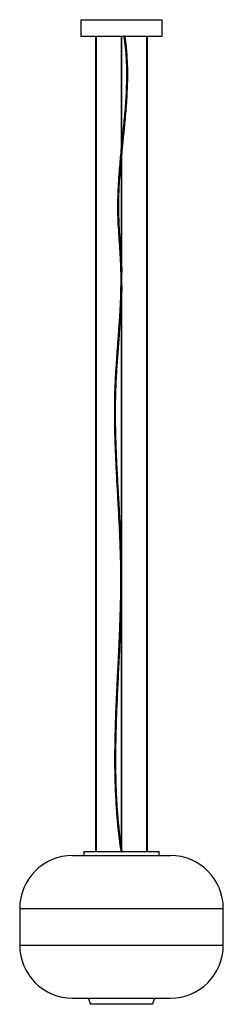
# Paper-space layout '_Posterior' of a CAD drawing. Header units: millimetres. Extents: x -250 to 250, y -190 to 2225.
import ezdxf

# ---------------------------------------------------------------- set-up
doc = ezdxf.new("R2010")
doc.units = ezdxf.units.MM

psp = doc.layouts.new('_Posterior')

# ---------------------------------------------------------------- linework, layer by layer
at = {"color": 7, "linetype": 'Continuous', "lineweight": 25}
for p, q in [((-100, 2225), (-100, 2185)), ((-100, 2225), (100, 2225)), ((100, 2185), (100, 2225)), ((-100, 2185), (100, 2185)), ((-63.5, 2185), (-63.5, 185)), ((-61.5, 185), (-61.5, 2185)), ((-1, 2185), (-1, 1906.2)), ((1, 1925.8), (1, 2185)), ((7.1, 2185), (5.6, 2184.8)), ((61.5, 2185), (61.5, 185)), ((63.5, 185), (63.5, 2185)), ((1, 1605.2), (1, 1896)), ((-1, 1875), (-1, 1653.6)), ((1, 188.4), (1, 1572.3)), ((-1, 1516.2), (-1, 936.3)), ((-1, 760.2), (-1, 202.3)), ((-120, 175), (120, 175)), ((-92.5, 185), (-92.5, 175)), ((-92.5, 185), (92.5, 185)), ((1.5, 185.2), (0, 185)), ((1.5, 185.2), (1, 188.4)), ((1, 185), (1, 185.2)), ((92.5, 175), (92.5, 185)), ((-250, 45), (-250, -45)), ((-250, 45), (250, 45)), ((250, -45), (250, 45)), ((-250, -45), (250, -45)), ((-120, -175), (120, -175)), ((-81.6, -175), (-76.1, -190)), ((76.1, -190), (-76.1, -190)), ((76.1, -190), (81.6, -175))]:
    psp.add_line(p, q, dxfattribs=at)
for centre, start, end in [((-120, 45), 90, 180), ((120, 45), 0, 90), ((-120, -45), 180, 270), ((120, -45), 270, 0)]:
    psp.add_arc(centre, 130, start, end, dxfattribs=at)
for points, knots in [([(1, 1896), (1.1, 1896.8), (2.3, 1909.4), (4.9, 1933.7), (8.1, 1965.9), (10.8, 1995.2), (12.9, 2021.7), (14.4, 2048.1), (15.2, 2070.1), (15.4, 2087.4), (15.3, 2097.1), (15.2, 2103.6), (15.2, 2107.2), (15.1, 2110.8), (15, 2114.6), (14.8, 2119.2), (14.5, 2125.2), (14.1, 2132.6), (13.6, 2141), (12.8, 2150.6), (11.7, 2161.2), (10.4, 2172.8), (9.2, 2181), (8.5, 2185.2)], [0, 0, 0, 0, 0.008512, 0.130351, 0.252189, 0.34356, 0.434922, 0.526267, 0.617592, 0.662425, 0.704923, 0.717663, 0.730107, 0.742256, 0.754601, 0.769036, 0.790759, 0.816203, 0.845381, 0.878315, 0.915032, 0.955575, 1, 1, 1, 1]), ([(5.6, 2184.8), (6.1, 2181.2), (7.1, 2174.4), (8.3, 2164.7), (9.3, 2155.8), (10, 2147.9), (10.6, 2140.9), (11, 2134.8), (11.3, 2129.7), (11.5, 2125), (11.7, 2120.5), (11.9, 2116), (12.2, 2105.9), (12.4, 2090.4), (12.1, 2067.9), (11.2, 2044.1), (9.7, 2018.9), (7.2, 1987.3), (4.1, 1956.1), (1.8, 1933.4), (1, 1925.5)], [0, 0, 0, 0, 0.041457, 0.079264, 0.113463, 0.144085, 0.171152, 0.194679, 0.21363, 0.230841, 0.248204, 0.26573, 0.283421, 0.36415, 0.445477, 0.542317, 0.639177, 0.73605, 0.909064, 1, 1, 1, 1]), ([(-1, 1906.2), (-1, 1906.3), (-1, 1906.3), (-0.9, 1906.6), (-0.7, 1907.5), (-0.4, 1908.9), (-0.2, 1910.6), (-0.1, 1911.7), (0, 1912.3)], [0, 0, 0, 0, 0.01801, 0.060193, 0.186239, 0.455723, 0.729358, 1, 1, 1, 1]), ([(0, 1912.3), (0.1, 1912.9), (0.4, 1916.3), (0.6, 1920.2), (0.9, 1923.9), (1, 1925), (1, 1925.6), (1, 1925.8), (1, 1925.8), (1, 1925.8), (1, 1925.8)], [0, 0, 0, 0, 0.146631, 0.733387, 0.88004, 0.953394, 0.990174, 0.996896, 0.999198, 1, 1, 1, 1]), ([(-1, 1906.2), (-1.1, 1905.5), (-2.7, 1890), (-5.1, 1864.4), (-7.7, 1829.5), (-9.3, 1799.4), (-10, 1769.3), (-9.5, 1739.1), (-7.8, 1709.1), (-5.7, 1679), (-3.6, 1648.9), (-2.1, 1617.4), (-1.7, 1584.4), (-2.4, 1550), (-3.9, 1515.6), (-6.1, 1481.3), (-8.5, 1446.9), (-11.1, 1412.6), (-13.6, 1377.1), (-15.8, 1340.4), (-17.3, 1302.6), (-17.7, 1264.7), (-17.4, 1226.9), (-16.3, 1184.6), (-14.3, 1137.9), (-11.6, 1086.9), (-8.7, 1035.9), (-6, 984.8), (-3.8, 933.7), (-2.4, 883.6), (-2.3, 834.4), (-3.1, 786.3), (-4.7, 738.1), (-6.7, 689.9), (-9.1, 641.8), (-11.5, 593.6), (-13.7, 545.5), (-15.5, 497.3), (-16.7, 449.2), (-17, 405.2), (-16.5, 365.6), (-15.3, 330.3), (-13.8, 302.4), (-12.4, 282.3), (-11.7, 272.6), (-11.1, 266.1), (-10.8, 262.5), (-10.5, 258.9), (-10.1, 255.2), (-9.7, 250.5), (-9.1, 244.6), (-8.3, 237.2), (-7.4, 228.8), (-6.3, 219.3), (-4.9, 208.7), (-3.3, 197.1), (-2.1, 189), (-1.5, 184.8)], [0, 0, 0, 0, 0.001098, 0.027199, 0.044674, 0.062146, 0.079614, 0.097088, 0.114566, 0.132049, 0.149531, 0.167001, 0.186962, 0.206929, 0.226899, 0.246872, 0.266846, 0.286821, 0.306795, 0.328764, 0.350733, 0.372698, 0.394665, 0.416632, 0.446287, 0.475942, 0.505598, 0.535254, 0.564908, 0.59456, 0.622517, 0.650475, 0.678435, 0.706395, 0.734356, 0.762317, 0.790277, 0.818237, 0.846196, 0.874154, 0.894655, 0.915156, 0.935656, 0.943204, 0.950362, 0.952508, 0.954605, 0.956652, 0.958731, 0.961162, 0.964822, 0.969108, 0.974022, 0.979566, 0.985741, 0.992552, 1, 1, 1, 1]), ([(0, 1889.7), (-0.1, 1889), (-0.4, 1885.7), (-0.7, 1881), (-0.9, 1876.9), (-1, 1875.4), (-1, 1875.1), (-1, 1875), (-1, 1875), (-1, 1875), (-1, 1875), (-1, 1875)], [0, 0, 0, 0, 0.134996, 0.675139, 0.945295, 0.979084, 0.990425, 0.996127, 0.998107, 0.999486, 1, 1, 1, 1]), ([(1, 1896), (1, 1896), (1, 1896), (1, 1896), (1, 1895.9), (0.9, 1895.6), (0.6, 1894.6), (0.3, 1892.6), (0.1, 1890.7), (0, 1889.7)], [0, 0, 0, 0, 0.001693, 0.016829, 0.036904, 0.070855, 0.165403, 0.53315, 1, 1, 1, 1]), ([(-1, 1652.9), (-1.3, 1658.1), (-2.2, 1673.3), (-4.1, 1698.5), (-5.9, 1727.5), (-6.9, 1755.5), (-6.8, 1782.5), (-5.8, 1809.5), (-4.2, 1836.4), (-2.5, 1858.2), (-1.3, 1871.1), (-0.9, 1875)], [0, 0, 0, 0, 0.06983, 0.205303, 0.340735, 0.46199, 0.583231, 0.70451, 0.825818, 0.947148, 1, 1, 1, 1]), ([(-1, 1653.6), (-1, 1653.6), (-1, 1653.6), (-1, 1653.6), (-1, 1653.3), (-1, 1652.4), (-0.8, 1648.6), (-0.5, 1640), (-0.2, 1632.2), (0, 1627.2)], [0, 0, 0, 0, 0.000528, 0.001933, 0.007149, 0.027827, 0.110194, 0.439305, 1, 1, 1, 1]), ([(0, 1627.2), (0.1, 1625.4), (0.2, 1623.5), (0.3, 1619.8), (0.4, 1618), (0.6, 1614.2), (0.6, 1612.4), (0.8, 1609.6), (0.8, 1608.7), (0.9, 1607.3), (0.9, 1606.8), (1, 1606.1), (1, 1605.9), (1, 1605.6), (1, 1605.5), (1, 1605.3), (1, 1605.2), (1, 1605.2), (1, 1605.2), (1, 1605.1), (1, 1605.1), (1, 1605.1), (1, 1605.1), (1, 1605.1), (1, 1605.2), (1, 1605.2)], [0, 0, 0, 0, 0.25, 0.25, 0.5, 0.5, 0.75, 0.75, 0.875, 0.875, 0.9375, 0.9375, 0.96875, 0.96875, 0.984375, 0.984375, 0.992187, 0.992187, 0.994141, 0.994141, 0.996094, 0.996094, 0.998047, 0.998047, 1, 1, 1, 1]), ([(0.9, 1571.8), (1, 1573.9), (1.3, 1585), (1.1, 1596.2), (1, 1605.2)], [0, 0, 0, 0, 0.188737, 1, 1, 1, 1]), ([(1, 1572.4), (1, 1572.4), (1, 1572.4), (1, 1572.3), (1, 1572.1), (0.9, 1571), (0.7, 1566.8), (0.4, 1558.7), (0.1, 1551.5), (0, 1547.5)], [0, 0, 0, 0, 0.0007426, 0.0024416, 0.0085715, 0.0328763, 0.1296642, 0.51638, 1, 1, 1, 1]), ([(0, 1547.5), (0, 1546.8), (-0.1, 1543.5), (-0.4, 1534.8), (-0.7, 1525.5), (-0.9, 1518.5), (-1, 1516.8), (-1, 1516.3), (-1, 1516.2), (-1, 1516.1), (-1, 1516.1), (-1, 1516.1), (-1, 1516), (-1, 1516), (-1, 1516.1), (-1, 1516.1), (-1, 1516.1), (-1, 1516.1)], [0, 0, 0, 0, 0.063357, 0.316789, 0.823691, 0.950428, 0.98212, 0.990044, 0.994009, 0.995993, 0.996797, 0.997608, 0.997986, 0.998368, 0.998711, 0.999278, 1, 1, 1, 1]), ([(-1.1, 935.2), (-1.4, 945.7), (-2.4, 974.1), (-4.9, 1020.4), (-7.9, 1074.1), (-10.8, 1127.8), (-13.1, 1178.2), (-14.4, 1225.3), (-14.8, 1269.1), (-14, 1312.9), (-12, 1356.7), (-9, 1400.4), (-5.7, 1444.1), (-2.9, 1482.7), (-1.5, 1506.7), (-1, 1516.1)], [0, 0, 0, 0, 0.054062, 0.146541, 0.239022, 0.331501, 0.423978, 0.4993, 0.574618, 0.649928, 0.725244, 0.800577, 0.875914, 0.95125, 1, 1, 1, 1]), ([(-1, 936.6), (-1, 936.6), (-1, 936.6), (-1, 936.6), (-1, 936.5), (-1, 936), (-0.9, 934), (-0.8, 926), (-0.4, 909), (-0.2, 893.5), (0, 884.1)], [0, 0, 0, 0, 0.000063, 0.000449, 0.001828, 0.007297, 0.029074, 0.116074, 0.463971, 1, 1, 1, 1]), ([(0, 884.1), (0, 883.4), (0.1, 880.1), (0.3, 866.1), (0.3, 847.4), (0.1, 820.8), (-0.3, 799.4), (-0.6, 780.8), (-0.8, 770.1), (-0.9, 764.1), (-1, 760.7), (-1, 759.9), (-1, 759.8), (-1, 759.8), (-1, 759.8), (-1, 759.8), (-1, 759.8), (-1, 759.8), (-1, 759.8), (-1, 759.8)], [0, 0, 0, 0, 0.01608, 0.080398, 0.337681, 0.466318, 0.723595, 0.852232, 0.916551, 0.980885, 0.996972, 0.998986, 0.999492, 0.999619, 0.999677, 0.999736, 0.99979, 0.999881, 1, 1, 1, 1]), ([(-1, 202.1), (-1.3, 204.5), (-2.1, 210.2), (-3.2, 218.8), (-4.2, 227.5), (-5, 234.6), (-5.6, 240.2), (-6.1, 244.8), (-6.5, 249.3), (-7, 253.8), (-7.9, 263.8), (-9.2, 279.4), (-11.1, 305.9), (-12.7, 338.1), (-13.7, 378.3), (-14, 420.9), (-13.3, 465.9), (-11.9, 515.9), (-9.6, 571), (-6.6, 631.2), (-3.7, 691.4), (-1.7, 734.3), (-1.1, 757.1), (-1.1, 759.9)], [0, 0, 0, 0, 0.0128927, 0.031003, 0.0467396, 0.0601094, 0.0689571, 0.0769762, 0.0850642, 0.0932281, 0.1014678, 0.139061, 0.1769317, 0.2445607, 0.3121929, 0.392711, 0.4732331, 0.5537581, 0.6616072, 0.7694585, 0.8773097, 0.9851588, 1, 1, 1, 1]), ([(-1, 202.3), (-1, 202.3), (-1, 202.3), (-1, 202.3), (-1, 202.2), (-0.9, 201.7), (-0.8, 199.8), (-0.5, 196.6), (-0.2, 193.8), (0, 192.6)], [0, 0, 0, 0, 0.000847, 0.004999, 0.012905, 0.041377, 0.154288, 0.604014, 1, 1, 1, 1]), ([(0, 192.6), (0.1, 191.9), (0.3, 190.8), (0.6, 189.7), (0.8, 189), (0.9, 188.7), (1, 188.5), (1, 188.4), (1, 188.4), (1, 188.4)], [0, 0, 0, 0, 0.433009, 0.694244, 0.785872, 0.902202, 0.940786, 0.979676, 1, 1, 1, 1])]:
    psp.add_open_spline(points, degree=3, knots=knots, dxfattribs=at)

doc.saveas('drawing.dxf')
